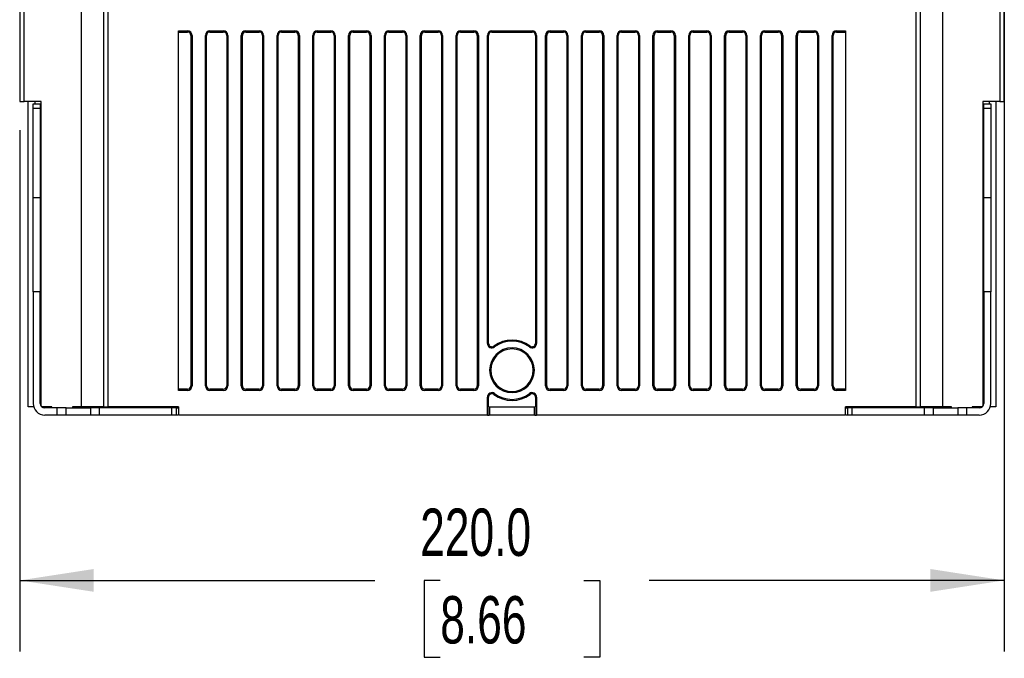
# Model space of a CAD drawing. Header units: millimetres. Extents: x 0 to 1397, y 0 to 1080.
# Tile 16 of 27: x 1008 to 1228, y 193 to 335. Entities that reach past the tile are written whole.
import ezdxf

# ---------------------------------------------------------------- set-up
doc = ezdxf.new("R2010")
doc.units = ezdxf.units.MM
doc.header["$LTSCALE"] = 5
doc.layers.add('DIMENSIONS', color=140, linetype='Continuous', lineweight=25)
doc.styles.add('SLDTEXTSTYLE0', font='TXT', dxfattribs={"width": 0.7})
doc.dimstyles.new('SLDDIMSTYLE5', dxfattribs={"dimtxt": 10.790039, "dimasz": 16.51, "dimexe": 0, "dimexo": 0.0625, "dimgap": 2.69751, "dimtad": 0, "dimtih": 1, "dimtoh": 1, "dimrnd": 1e-09, "dimzin": 4, "dimdsep": 46, "dimtxsty": 'SLDTEXTSTYLE0', "dimsah": 1, "dimcen": 0.09, "dimadec": 0, "dimazin": 1, "dimtfac": 1, "dimtofl": 0, "dimtmove": 0, "dimatfit": 3, "dimfxl": 0, "dimfrac": 2, "dimtolj": 1, "dimtzin": 12, "dimarcsym": 0})

# ---------------------------------------------------------------- blocks, each defined once
blk = doc.blocks.new('_D_16')
at = {"layer": 'DIMENSIONS'}
for p, q in [((1228.44, 343.92), (1228.44, 194.15)), ((1008.44, 310.62), (1008.44, 194.15)), ((1008.44, 210.03), (1087.78, 210.03)), ((1102.4, 210.03), (1098.78, 210.03)), ((1098.78, 210.03), (1098.78, 192.88)), ((1134.47, 210.03), (1138.09, 210.03)), ((1138.09, 210.03), (1138.09, 192.88)), ((1228.44, 210.03), (1149.09, 210.03)), ((1098.78, 192.88), (1102.4, 192.88)), ((1138.09, 192.88), (1134.47, 192.88))]:
    blk.add_line(p, q, dxfattribs=at)
for points in [[(1008.44, 210.03), (1024.95, 207.49), (1024.95, 212.57)], [(1228.44, 210.03), (1211.93, 212.57), (1211.93, 207.49)]]:
    blk.add_solid(points, dxfattribs=at)
at = {"layer": 'DIMENSIONS', "char_height": 10.583, "attachment_point": 1, "style": 'SLDTEXTSTYLE0'}
for s, insert in [('220.0', (1097.92, 226.08)), ('8.66', (1102.4, 206.52))]:
    blk.add_mtext(s, dxfattribs=dict(at, insert=insert))

msp = doc.modelspace()

# ---------------------------------------------------------------- linework, layer by layer
for p, q in [((1008.436, 358.17), (1008.436, 316.97)), ((1009.436, 316.97), (1009.436, 358.17)), ((1022.136, 358.17), (1022.136, 248.77)), ((1027.136, 358.17), (1027.136, 248.77)), ((1028.136, 358.17), (1028.136, 248.77)), ((1208.736, 248.77), (1208.736, 358.17)), ((1209.736, 248.77), (1209.736, 358.17)), ((1214.736, 248.77), (1214.736, 358.17)), ((1227.436, 358.17), (1227.436, 316.97)), ((1228.436, 316.97), (1228.436, 358.17)), ((1043.936, 332.77), (1045.936, 332.77)), ((1043.936, 252.47), (1043.936, 332.77)), ((1043.936, 332.516), (1045.936, 332.516)), ((1045.936, 332.516), (1045.936, 332.77)), ((1050.936, 332.77), (1053.936, 332.77)), ((1050.936, 332.77), (1050.936, 332.516)), ((1050.936, 332.516), (1053.936, 332.516)), ((1053.936, 332.516), (1053.936, 332.77)), ((1058.936, 332.77), (1061.936, 332.77)), ((1058.936, 332.77), (1058.936, 332.516)), ((1058.936, 332.516), (1061.936, 332.516)), ((1061.936, 332.516), (1061.936, 332.77)), ((1066.936, 332.77), (1069.936, 332.77)), ((1066.936, 332.77), (1066.936, 332.516)), ((1066.936, 332.516), (1069.936, 332.516)), ((1069.936, 332.516), (1069.936, 332.77)), ((1074.936, 332.77), (1077.936, 332.77)), ((1074.936, 332.77), (1074.936, 332.516)), ((1074.936, 332.516), (1077.936, 332.516)), ((1077.936, 332.516), (1077.936, 332.77)), ((1082.936, 332.77), (1085.936, 332.77)), ((1082.936, 332.77), (1082.936, 332.516)), ((1082.936, 332.516), (1085.936, 332.516)), ((1085.936, 332.516), (1085.936, 332.77)), ((1090.936, 332.77), (1093.936, 332.77)), ((1090.936, 332.77), (1090.936, 332.516)), ((1090.936, 332.516), (1093.936, 332.516)), ((1093.936, 332.516), (1093.936, 332.77)), ((1098.936, 332.77), (1101.936, 332.77)), ((1098.936, 332.77), (1098.936, 332.516)), ((1098.936, 332.516), (1101.936, 332.516)), ((1101.936, 332.516), (1101.936, 332.77)), ((1106.936, 332.77), (1109.936, 332.77)), ((1106.936, 332.77), (1106.936, 332.516)), ((1106.936, 332.516), (1109.936, 332.516)), ((1109.936, 332.516), (1109.936, 332.77)), ((1113.936, 332.77), (1122.936, 332.77)), ((1113.936, 332.77), (1113.936, 332.516)), ((1113.936, 332.516), (1122.936, 332.516)), ((1122.936, 332.516), (1122.936, 332.77)), ((1126.936, 332.77), (1129.936, 332.77)), ((1126.936, 332.77), (1126.936, 332.516)), ((1126.936, 332.516), (1129.936, 332.516)), ((1129.936, 332.516), (1129.936, 332.77)), ((1134.936, 332.77), (1137.936, 332.77)), ((1134.936, 332.77), (1134.936, 332.516)), ((1134.936, 332.516), (1137.936, 332.516)), ((1137.936, 332.516), (1137.936, 332.77)), ((1142.936, 332.77), (1145.936, 332.77)), ((1142.936, 332.77), (1142.936, 332.516)), ((1142.936, 332.516), (1145.936, 332.516)), ((1145.936, 332.516), (1145.936, 332.77)), ((1150.936, 332.77), (1153.936, 332.77)), ((1150.936, 332.77), (1150.936, 332.516)), ((1150.936, 332.516), (1153.936, 332.516)), ((1153.936, 332.516), (1153.936, 332.77)), ((1158.936, 332.77), (1161.936, 332.77)), ((1158.936, 332.77), (1158.936, 332.516)), ((1158.936, 332.516), (1161.936, 332.516)), ((1161.936, 332.516), (1161.936, 332.77)), ((1166.936, 332.77), (1169.936, 332.77)), ((1166.936, 332.77), (1166.936, 332.516)), ((1166.936, 332.516), (1169.936, 332.516)), ((1169.936, 332.516), (1169.936, 332.77)), ((1174.936, 332.77), (1177.936, 332.77)), ((1174.936, 332.77), (1174.936, 332.516)), ((1174.936, 332.516), (1177.936, 332.516)), ((1177.936, 332.516), (1177.936, 332.77)), ((1182.936, 332.77), (1185.936, 332.77)), ((1182.936, 332.77), (1182.936, 332.516)), ((1182.936, 332.516), (1185.936, 332.516)), ((1185.936, 332.516), (1185.936, 332.77)), ((1190.936, 332.77), (1192.936, 332.77)), ((1190.936, 332.77), (1190.936, 332.516)), ((1190.936, 332.516), (1192.936, 332.516)), ((1192.936, 332.77), (1192.936, 252.47)), ((1046.936, 331.77), (1046.682, 331.77)), ((1046.682, 331.77), (1046.682, 253.47)), ((1046.936, 331.77), (1046.936, 253.47)), ((1049.936, 253.47), (1049.936, 331.77)), ((1050.19, 331.77), (1049.936, 331.77)), ((1050.19, 253.47), (1050.19, 331.77)), ((1054.936, 331.77), (1054.682, 331.77)), ((1054.682, 331.77), (1054.682, 253.47)), ((1054.936, 331.77), (1054.936, 253.47)), ((1057.936, 253.47), (1057.936, 331.77)), ((1058.19, 331.77), (1057.936, 331.77)), ((1058.19, 253.47), (1058.19, 331.77)), ((1062.936, 331.77), (1062.682, 331.77)), ((1062.682, 331.77), (1062.682, 253.47)), ((1062.936, 331.77), (1062.936, 253.47)), ((1065.936, 253.47), (1065.936, 331.77)), ((1066.19, 331.77), (1065.936, 331.77)), ((1066.19, 253.47), (1066.19, 331.77)), ((1070.936, 331.77), (1070.682, 331.77)), ((1070.682, 331.77), (1070.682, 253.47)), ((1070.936, 331.77), (1070.936, 253.47)), ((1073.936, 253.47), (1073.936, 331.77)), ((1074.19, 331.77), (1073.936, 331.77)), ((1074.19, 253.47), (1074.19, 331.77)), ((1078.936, 331.77), (1078.682, 331.77)), ((1078.682, 331.77), (1078.682, 253.47)), ((1078.936, 331.77), (1078.936, 253.47)), ((1081.936, 253.47), (1081.936, 331.77)), ((1082.19, 331.77), (1081.936, 331.77)), ((1082.19, 253.47), (1082.19, 331.77)), ((1086.936, 331.77), (1086.682, 331.77)), ((1086.682, 331.77), (1086.682, 253.47)), ((1086.936, 331.77), (1086.936, 253.47)), ((1089.936, 253.47), (1089.936, 331.77)), ((1090.19, 331.77), (1089.936, 331.77)), ((1090.19, 253.47), (1090.19, 331.77)), ((1094.936, 331.77), (1094.682, 331.77)), ((1094.682, 331.77), (1094.682, 253.47)), ((1094.936, 331.77), (1094.936, 253.47)), ((1097.936, 253.47), (1097.936, 331.77)), ((1098.19, 331.77), (1097.936, 331.77)), ((1098.19, 253.47), (1098.19, 331.77)), ((1102.936, 331.77), (1102.682, 331.77)), ((1102.682, 331.77), (1102.682, 253.47)), ((1102.936, 331.77), (1102.936, 253.47)), ((1105.936, 253.47), (1105.936, 331.77)), ((1106.19, 331.77), (1105.936, 331.77)), ((1106.19, 253.47), (1106.19, 331.77)), ((1110.936, 331.77), (1110.682, 331.77)), ((1110.682, 331.77), (1110.682, 253.47)), ((1110.936, 331.77), (1110.936, 253.47)), ((1112.936, 262.97), (1112.936, 331.77)), ((1113.19, 331.77), (1112.936, 331.77)), ((1113.19, 262.97), (1113.19, 331.77)), ((1123.682, 331.77), (1123.682, 262.97)), ((1123.936, 331.77), (1123.682, 331.77)), ((1123.936, 331.77), (1123.936, 262.97)), ((1125.936, 253.47), (1125.936, 331.77)), ((1126.19, 331.77), (1125.936, 331.77)), ((1126.19, 253.47), (1126.19, 331.77)), ((1130.936, 331.77), (1130.682, 331.77)), ((1130.682, 331.77), (1130.682, 253.47)), ((1130.936, 331.77), (1130.936, 253.47)), ((1133.936, 253.47), (1133.936, 331.77)), ((1134.19, 331.77), (1133.936, 331.77)), ((1134.19, 253.47), (1134.19, 331.77)), ((1138.936, 331.77), (1138.682, 331.77)), ((1138.682, 331.77), (1138.682, 253.47)), ((1138.936, 331.77), (1138.936, 253.47)), ((1141.936, 253.47), (1141.936, 331.77)), ((1142.19, 331.77), (1141.936, 331.77)), ((1142.19, 253.47), (1142.19, 331.77)), ((1146.936, 331.77), (1146.682, 331.77)), ((1146.682, 331.77), (1146.682, 253.47)), ((1146.936, 331.77), (1146.936, 253.47)), ((1149.936, 253.47), (1149.936, 331.77)), ((1150.19, 331.77), (1149.936, 331.77)), ((1150.19, 253.47), (1150.19, 331.77)), ((1154.936, 331.77), (1154.682, 331.77)), ((1154.682, 331.77), (1154.682, 253.47)), ((1154.936, 331.77), (1154.936, 253.47)), ((1157.936, 253.47), (1157.936, 331.77)), ((1158.19, 331.77), (1157.936, 331.77)), ((1158.19, 253.47), (1158.19, 331.77)), ((1162.682, 331.77), (1162.682, 253.47)), ((1162.936, 331.77), (1162.682, 331.77)), ((1162.936, 331.77), (1162.936, 253.47)), ((1165.936, 253.47), (1165.936, 331.77)), ((1166.19, 331.77), (1165.936, 331.77)), ((1166.19, 253.47), (1166.19, 331.77)), ((1170.682, 331.77), (1170.682, 253.47)), ((1170.936, 331.77), (1170.682, 331.77)), ((1170.936, 331.77), (1170.936, 253.47)), ((1173.936, 253.47), (1173.936, 331.77)), ((1174.19, 331.77), (1173.936, 331.77)), ((1174.19, 253.47), (1174.19, 331.77)), ((1178.682, 331.77), (1178.682, 253.47)), ((1178.936, 331.77), (1178.682, 331.77)), ((1178.936, 331.77), (1178.936, 253.47)), ((1181.936, 253.47), (1181.936, 331.77)), ((1182.19, 331.77), (1181.936, 331.77)), ((1182.19, 253.47), (1182.19, 331.77)), ((1186.682, 331.77), (1186.682, 253.47)), ((1186.936, 331.77), (1186.682, 331.77)), ((1186.936, 331.77), (1186.936, 253.47)), ((1189.936, 253.47), (1189.936, 331.77)), ((1190.19, 331.77), (1189.936, 331.77)), ((1190.19, 253.47), (1190.19, 331.77)), ((1008.436, 316.97), (1009.436, 316.97)), ((1013.236, 316.97), (1009.436, 316.97)), ((1010.32, 248.77), (1010.32, 316.97)), ((1011.792, 316.97), (1011.792, 316.47)), ((1013.236, 248.97), (1013.236, 316.97)), ((1223.636, 316.97), (1223.636, 248.97)), ((1227.436, 316.97), (1223.636, 316.97)), ((1225.08, 316.97), (1225.08, 316.47)), ((1226.551, 316.97), (1226.551, 248.77)), ((1227.436, 316.97), (1228.436, 316.97)), ((1011.436, 316.47), (1013.036, 316.47)), ((1011.436, 315.47), (1011.436, 316.47)), ((1011.436, 315.47), (1013.036, 315.47)), ((1011.436, 295.47), (1011.436, 315.47)), ((1013.036, 316.47), (1013.036, 315.47)), ((1013.036, 315.47), (1013.036, 295.47)), ((1223.836, 316.47), (1225.436, 316.47)), ((1223.836, 315.47), (1223.836, 316.47)), ((1223.836, 315.47), (1225.436, 315.47)), ((1223.836, 295.47), (1223.836, 315.47)), ((1225.436, 316.47), (1225.436, 315.47)), ((1225.436, 315.47), (1225.436, 295.47)), ((1011.436, 274.47), (1011.436, 295.47)), ((1013.036, 295.47), (1011.436, 295.47)), ((1013.036, 295.47), (1013.036, 274.47)), ((1223.836, 274.47), (1223.836, 295.47)), ((1225.436, 295.47), (1223.836, 295.47)), ((1225.436, 295.47), (1225.436, 274.47)), ((1011.436, 274.47), (1011.436, 249.57)), ((1013.036, 274.47), (1011.436, 274.47)), ((1013.036, 249.57), (1013.036, 274.47)), ((1223.836, 274.47), (1223.836, 249.57)), ((1225.436, 274.47), (1223.836, 274.47)), ((1225.436, 249.57), (1225.436, 274.47)), ((1112.936, 262.97), (1113.19, 262.97)), ((1114.383, 262.373), (1114.536, 262.17)), ((1122.336, 262.17), (1122.488, 262.373)), ((1123.682, 262.97), (1123.936, 262.97)), ((1113.69, 256.97), (1113.436, 256.97)), ((1123.436, 256.97), (1123.182, 256.97)), ((1046.682, 253.47), (1046.936, 253.47)), ((1049.936, 253.47), (1050.19, 253.47)), ((1054.682, 253.47), (1054.936, 253.47)), ((1057.936, 253.47), (1058.19, 253.47)), ((1062.682, 253.47), (1062.936, 253.47)), ((1065.936, 253.47), (1066.19, 253.47)), ((1070.682, 253.47), (1070.936, 253.47)), ((1073.936, 253.47), (1074.19, 253.47)), ((1078.682, 253.47), (1078.936, 253.47)), ((1081.936, 253.47), (1082.19, 253.47)), ((1086.682, 253.47), (1086.936, 253.47)), ((1089.936, 253.47), (1090.19, 253.47)), ((1094.682, 253.47), (1094.936, 253.47)), ((1097.936, 253.47), (1098.19, 253.47)), ((1102.682, 253.47), (1102.936, 253.47)), ((1105.936, 253.47), (1106.19, 253.47)), ((1110.682, 253.47), (1110.936, 253.47)), ((1125.936, 253.47), (1126.19, 253.47)), ((1130.682, 253.47), (1130.936, 253.47)), ((1133.936, 253.47), (1134.19, 253.47)), ((1138.682, 253.47), (1138.936, 253.47)), ((1141.936, 253.47), (1142.19, 253.47)), ((1146.682, 253.47), (1146.936, 253.47)), ((1149.936, 253.47), (1150.19, 253.47)), ((1154.682, 253.47), (1154.936, 253.47)), ((1157.936, 253.47), (1158.19, 253.47)), ((1162.682, 253.47), (1162.936, 253.47)), ((1165.936, 253.47), (1166.19, 253.47)), ((1170.682, 253.47), (1170.936, 253.47)), ((1173.936, 253.47), (1174.19, 253.47)), ((1178.682, 253.47), (1178.936, 253.47)), ((1181.936, 253.47), (1182.19, 253.47)), ((1186.682, 253.47), (1186.936, 253.47)), ((1189.936, 253.47), (1190.19, 253.47)), ((1045.936, 252.724), (1043.936, 252.724)), ((1045.936, 252.47), (1043.936, 252.47)), ((1045.936, 252.47), (1045.936, 252.724)), ((1050.936, 252.724), (1050.936, 252.47)), ((1053.936, 252.724), (1050.936, 252.724)), ((1053.936, 252.47), (1050.936, 252.47)), ((1053.936, 252.47), (1053.936, 252.724)), ((1058.936, 252.724), (1058.936, 252.47)), ((1061.936, 252.724), (1058.936, 252.724)), ((1061.936, 252.47), (1058.936, 252.47)), ((1061.936, 252.47), (1061.936, 252.724)), ((1066.936, 252.724), (1066.936, 252.47)), ((1069.936, 252.724), (1066.936, 252.724)), ((1069.936, 252.47), (1066.936, 252.47)), ((1069.936, 252.47), (1069.936, 252.724)), ((1074.936, 252.724), (1074.936, 252.47)), ((1077.936, 252.724), (1074.936, 252.724)), ((1077.936, 252.47), (1074.936, 252.47)), ((1077.936, 252.47), (1077.936, 252.724)), ((1082.936, 252.724), (1082.936, 252.47)), ((1085.936, 252.724), (1082.936, 252.724)), ((1085.936, 252.47), (1082.936, 252.47)), ((1085.936, 252.47), (1085.936, 252.724)), ((1090.936, 252.724), (1090.936, 252.47)), ((1093.936, 252.724), (1090.936, 252.724)), ((1093.936, 252.47), (1090.936, 252.47)), ((1093.936, 252.47), (1093.936, 252.724)), ((1098.936, 252.724), (1098.936, 252.47)), ((1101.936, 252.724), (1098.936, 252.724)), ((1101.936, 252.47), (1098.936, 252.47)), ((1101.936, 252.47), (1101.936, 252.724)), ((1106.936, 252.724), (1106.936, 252.47)), ((1109.936, 252.724), (1106.936, 252.724)), ((1109.936, 252.47), (1106.936, 252.47)), ((1109.936, 252.47), (1109.936, 252.724)), ((1112.936, 246.97), (1112.936, 250.97)), ((1113.19, 250.97), (1112.936, 250.97)), ((1113.19, 248.77), (1113.19, 250.97)), ((1114.536, 251.77), (1114.383, 251.566)), ((1122.488, 251.566), (1122.336, 251.77)), ((1123.936, 250.97), (1123.682, 250.97)), ((1123.682, 250.97), (1123.682, 248.77)), ((1123.936, 250.97), (1123.936, 246.97)), ((1126.936, 252.724), (1126.936, 252.47)), ((1129.936, 252.724), (1126.936, 252.724)), ((1129.936, 252.47), (1126.936, 252.47)), ((1129.936, 252.47), (1129.936, 252.724)), ((1134.936, 252.724), (1134.936, 252.47)), ((1137.936, 252.724), (1134.936, 252.724)), ((1137.936, 252.47), (1134.936, 252.47)), ((1137.936, 252.47), (1137.936, 252.724)), ((1142.936, 252.724), (1142.936, 252.47)), ((1145.936, 252.724), (1142.936, 252.724)), ((1145.936, 252.47), (1142.936, 252.47)), ((1145.936, 252.47), (1145.936, 252.724)), ((1150.936, 252.724), (1150.936, 252.47)), ((1153.936, 252.724), (1150.936, 252.724)), ((1153.936, 252.47), (1150.936, 252.47)), ((1153.936, 252.47), (1153.936, 252.724)), ((1158.936, 252.724), (1158.936, 252.47)), ((1161.936, 252.724), (1158.936, 252.724)), ((1161.936, 252.47), (1158.936, 252.47)), ((1161.936, 252.47), (1161.936, 252.724)), ((1166.936, 252.724), (1166.936, 252.47)), ((1169.936, 252.724), (1166.936, 252.724)), ((1169.936, 252.47), (1166.936, 252.47)), ((1169.936, 252.47), (1169.936, 252.724)), ((1174.936, 252.724), (1174.936, 252.47)), ((1177.936, 252.724), (1174.936, 252.724)), ((1177.936, 252.47), (1174.936, 252.47)), ((1177.936, 252.47), (1177.936, 252.724)), ((1182.936, 252.724), (1182.936, 252.47)), ((1185.936, 252.724), (1182.936, 252.724)), ((1185.936, 252.47), (1182.936, 252.47)), ((1185.936, 252.47), (1185.936, 252.724)), ((1192.936, 252.724), (1190.936, 252.724)), ((1190.936, 252.724), (1190.936, 252.47)), ((1192.936, 252.47), (1190.936, 252.47)), ((1011.562, 248.77), (1010.32, 248.77)), ((1015.636, 248.77), (1013.436, 248.77)), ((1015.636, 248.57), (1015.636, 248.77)), ((1020.236, 248.77), (1020.236, 248.57)), ((1022.136, 248.77), (1020.236, 248.77)), ((1027.136, 248.77), (1022.136, 248.77)), ((1027.136, 248.77), (1028.136, 248.77)), ((1043.936, 248.77), (1028.136, 248.77)), ((1043.936, 248.77), (1043.936, 246.97)), ((1113.19, 248.77), (1123.682, 248.77)), ((1113.356, 246.97), (1113.356, 248.77)), ((1113.436, 248.77), (1113.436, 246.97)), ((1123.436, 246.97), (1123.436, 248.77)), ((1123.515, 248.77), (1123.515, 246.97)), ((1208.736, 248.77), (1192.936, 248.77)), ((1192.936, 246.97), (1192.936, 248.77)), ((1208.736, 248.77), (1209.736, 248.77)), ((1214.736, 248.77), (1209.736, 248.77)), ((1216.636, 248.77), (1214.736, 248.77)), ((1216.636, 248.57), (1216.636, 248.77)), ((1223.436, 248.77), (1221.236, 248.77)), ((1221.236, 248.77), (1221.236, 248.57)), ((1226.551, 248.77), (1225.309, 248.77)), ((1016.786, 248.57), (1014.036, 248.57)), ((1016.786, 246.97), (1014.036, 246.97)), ((1016.786, 246.97), (1016.786, 248.57)), ((1018.786, 248.57), (1016.786, 248.57)), ((1018.786, 246.97), (1016.786, 246.97)), ((1018.786, 246.97), (1018.786, 248.57)), ((1018.786, 248.57), (1024.286, 248.57)), ((1024.286, 246.97), (1018.786, 246.97)), ((1024.286, 248.57), (1024.286, 246.97)), ((1026.286, 248.57), (1024.286, 248.57)), ((1026.286, 246.97), (1024.286, 246.97)), ((1026.286, 246.97), (1026.286, 248.57)), ((1042.436, 248.57), (1026.286, 248.57)), ((1042.436, 246.97), (1026.286, 246.97)), ((1042.436, 246.97), (1042.436, 248.57)), ((1043.436, 248.57), (1042.436, 248.57)), ((1043.436, 246.97), (1042.436, 246.97)), ((1043.436, 246.97), (1043.436, 248.57)), ((1043.436, 248.57), (1043.936, 248.57)), ((1043.781, 246.97), (1043.436, 246.97)), ((1112.936, 246.97), (1043.936, 246.97)), ((1112.936, 246.97), (1113.356, 246.97)), ((1113.436, 246.97), (1113.356, 246.97)), ((1123.436, 246.97), (1113.436, 246.97)), ((1123.515, 246.97), (1123.436, 246.97)), ((1123.515, 246.97), (1123.936, 246.97)), ((1192.936, 246.97), (1123.936, 246.97)), ((1192.936, 248.57), (1193.436, 248.57)), ((1193.436, 246.97), (1193.09, 246.97)), ((1193.436, 248.57), (1193.436, 246.97)), ((1194.436, 248.57), (1193.436, 248.57)), ((1194.436, 246.97), (1193.436, 246.97)), ((1194.436, 246.97), (1194.436, 248.57)), ((1210.586, 248.57), (1194.436, 248.57)), ((1210.586, 246.97), (1194.436, 246.97)), ((1210.586, 246.97), (1210.586, 248.57)), ((1212.586, 248.57), (1210.586, 248.57)), ((1212.586, 246.97), (1210.586, 246.97)), ((1212.586, 246.97), (1212.586, 248.57)), ((1212.586, 248.57), (1218.086, 248.57)), ((1218.086, 246.97), (1212.586, 246.97)), ((1218.086, 248.57), (1218.086, 246.97)), ((1220.086, 248.57), (1218.086, 248.57)), ((1220.086, 246.97), (1218.086, 246.97)), ((1220.086, 246.97), (1220.086, 248.57)), ((1222.836, 248.57), (1220.086, 248.57)), ((1222.836, 246.97), (1220.086, 246.97))]:
    msp.add_line(p, q)
for centre, radius, start, end in [((1045.936, 331.77), 1, 0, 89.99999), ((1045.936, 331.77), 0.746, 0, 89.99999), ((1050.936, 331.77), 1, 90, 179.99999), ((1050.936, 331.77), 0.746, 90, 179.99999), ((1053.936, 331.77), 1, 0, 89.99999), ((1053.936, 331.77), 0.746, 0, 89.99999), ((1058.936, 331.77), 1, 90, 179.99999), ((1058.936, 331.77), 0.746, 90, 179.99999), ((1061.936, 331.77), 1, 360, 89.99999), ((1061.936, 331.77), 0.746, 0, 89.99999), ((1066.936, 331.77), 1, 90, 179.99999), ((1066.936, 331.77), 0.746, 90, 179.99999), ((1069.936, 331.77), 1, 0, 89.99999), ((1069.936, 331.77), 0.746, 0, 89.99999), ((1074.936, 331.77), 1, 90, 179.99999), ((1074.936, 331.77), 0.746, 90, 179.99999), ((1077.936, 331.77), 1, 0, 89.99999), ((1077.936, 331.77), 0.746, 0, 89.99999), ((1082.936, 331.77), 1, 90, 179.99999), ((1082.936, 331.77), 0.746, 90, 179.99999), ((1085.936, 331.77), 1, 0, 89.99999), ((1085.936, 331.77), 0.746, 0, 89.99999), ((1090.936, 331.77), 1, 90, 179.99999), ((1090.936, 331.77), 0.746, 90, 179.99999), ((1093.936, 331.77), 1, 360, 89.99999), ((1093.936, 331.77), 0.746, 0, 89.99999), ((1098.936, 331.77), 1, 90, 179.99999), ((1098.936, 331.77), 0.746, 90, 179.99999), ((1101.936, 331.77), 1, 360, 89.99999), ((1101.936, 331.77), 0.746, 0, 89.99999), ((1106.936, 331.77), 1, 90, 179.99999), ((1106.936, 331.77), 0.746, 90, 179.99999), ((1109.936, 331.77), 1, 0, 89.99999), ((1109.936, 331.77), 0.746, 0, 89.99999), ((1113.936, 331.77), 1, 90, 179.99999), ((1113.936, 331.77), 0.746, 90, 179.99999), ((1122.936, 331.77), 1, 0, 89.99999), ((1122.936, 331.77), 0.746, 0, 90), ((1126.936, 331.77), 1, 90, 180), ((1126.936, 331.77), 0.746, 90, 180), ((1129.936, 331.77), 1, 0, 90), ((1129.936, 331.77), 0.746, 0.00001, 90), ((1134.936, 331.77), 1, 90, 180), ((1134.936, 331.77), 0.746, 90, 180), ((1137.936, 331.77), 1, 360, 90), ((1137.936, 331.77), 0.746, 0.00001, 90), ((1142.936, 331.77), 1, 90, 180), ((1142.936, 331.77), 0.746, 90, 180), ((1145.936, 331.77), 1, 0, 90), ((1145.936, 331.77), 0.746, 0.00001, 90), ((1150.936, 331.77), 1, 90, 180), ((1150.936, 331.77), 0.746, 90, 180), ((1153.936, 331.77), 1, 0, 90), ((1153.936, 331.77), 0.746, 0.00001, 90), ((1158.936, 331.77), 1, 90, 180), ((1158.936, 331.77), 0.746, 90, 180), ((1161.936, 331.77), 1, 0, 90), ((1161.936, 331.77), 0.746, 0.00001, 90), ((1166.936, 331.77), 1, 90, 180), ((1166.936, 331.77), 0.746, 90, 180), ((1169.936, 331.77), 1, 360, 90), ((1169.936, 331.77), 0.746, 0, 90), ((1174.936, 331.77), 1, 90, 180), ((1174.936, 331.77), 0.746, 90, 180), ((1177.936, 331.77), 1, 0, 90), ((1177.936, 331.77), 0.746, 0.00001, 90), ((1182.936, 331.77), 1, 90, 180), ((1182.936, 331.77), 0.746, 90, 180), ((1185.936, 331.77), 1, 0, 90), ((1185.936, 331.77), 0.746, 0.00001, 90), ((1190.936, 331.77), 1, 90, 180), ((1190.936, 331.77), 0.746, 90, 180), ((1113.936, 262.97), 1, 180, 306.8699), ((1113.936, 262.97), 0.746, 180.00001, 306.8699), ((1118.436, 256.97), 5, 0, 180), ((1118.436, 256.97), 6.754, 53.1301, 126.8699), ((1118.436, 256.97), 6.5, 53.1301, 126.8699), ((1122.936, 262.97), 1, 233.1301, 360), ((1122.936, 262.97), 0.746, 233.1301, 360), ((1118.436, 256.97), 4.746, 0, 180), ((1118.436, 256.97), 5, 180, 0), ((1118.436, 256.97), 4.746, 180, 0), ((1045.936, 253.47), 1, 270, 0), ((1045.936, 253.47), 0.746, 270, 0), ((1050.936, 253.47), 1, 180, 270), ((1050.936, 253.47), 0.746, 180, 270), ((1053.936, 253.47), 1, 270, 360), ((1053.936, 253.47), 0.746, 270, 360), ((1058.936, 253.47), 1, 180, 270), ((1058.936, 253.47), 0.746, 180, 270), ((1061.936, 253.47), 1, 270, 360), ((1061.936, 253.47), 0.746, 270, 360), ((1066.936, 253.47), 1, 180, 270), ((1066.936, 253.47), 0.746, 180, 270), ((1069.936, 253.47), 1, 270, 360), ((1069.936, 253.47), 0.746, 270, 0), ((1074.936, 253.47), 1, 180, 270), ((1074.936, 253.47), 0.746, 180, 270), ((1077.936, 253.47), 1, 270, 0), ((1077.936, 253.47), 0.746, 270, 360), ((1082.936, 253.47), 1, 180, 270), ((1082.936, 253.47), 0.746, 180, 270), ((1085.936, 253.47), 1, 270, 0), ((1085.936, 253.47), 0.746, 270, 360), ((1090.936, 253.47), 1, 180, 270), ((1090.936, 253.47), 0.746, 180, 270), ((1093.936, 253.47), 1, 270, 360), ((1093.936, 253.47), 0.746, 270, 0), ((1098.936, 253.47), 1, 180, 270), ((1098.936, 253.47), 0.746, 180, 270), ((1101.936, 253.47), 1, 270, 0), ((1101.936, 253.47), 0.746, 270, 360), ((1106.936, 253.47), 1, 180, 270), ((1106.936, 253.47), 0.746, 180, 270), ((1109.936, 253.47), 1, 270, 0), ((1109.936, 253.47), 0.746, 270, 360), ((1126.936, 253.47), 1, 180, 270), ((1126.936, 253.47), 0.746, 180, 270), ((1129.936, 253.47), 1, 270, 0), ((1129.936, 253.47), 0.746, 270, 360), ((1134.936, 253.47), 1, 180, 270), ((1134.936, 253.47), 0.746, 180, 270), ((1137.936, 253.47), 1, 270, 360), ((1137.936, 253.47), 0.746, 270, 360), ((1142.936, 253.47), 1, 180, 270), ((1142.936, 253.47), 0.746, 180, 270), ((1145.936, 253.47), 1, 270, 360), ((1145.936, 253.47), 0.746, 270, 360), ((1150.936, 253.47), 1, 180, 270), ((1150.936, 253.47), 0.746, 180, 270), ((1153.936, 253.47), 1, 270, 360), ((1153.936, 253.47), 0.746, 270, 360), ((1158.936, 253.47), 1, 180, 270), ((1158.936, 253.47), 0.746, 180, 270), ((1161.936, 253.47), 1, 270, 0), ((1161.936, 253.47), 0.746, 270, 0), ((1166.936, 253.47), 1, 180, 270), ((1166.936, 253.47), 0.746, 180, 270), ((1169.936, 253.47), 1, 270, 0), ((1169.936, 253.47), 0.746, 270, 360), ((1174.936, 253.47), 1, 180, 270), ((1174.936, 253.47), 0.746, 180, 270), ((1177.936, 253.47), 1, 270, 360), ((1177.936, 253.47), 0.746, 270, 360), ((1182.936, 253.47), 1, 180, 270), ((1182.936, 253.47), 0.746, 180, 270), ((1185.936, 253.47), 1, 270, 0), ((1185.936, 253.47), 0.746, 270, 0), ((1190.936, 253.47), 1, 180, 270), ((1190.936, 253.47), 0.746, 180, 270), ((1113.936, 250.97), 1, 53.1301, 180), ((1113.936, 250.97), 0.746, 53.1301, 180), ((1118.436, 256.97), 6.754, 233.1301, 306.8699), ((1118.436, 256.97), 6.5, 233.1301, 306.8699), ((1122.936, 250.97), 1, 360, 126.8699), ((1122.936, 250.97), 0.746, 0, 126.86991), ((1014.036, 249.57), 2.6, 180, 270), ((1014.036, 249.57), 1, 180, 270), ((1222.836, 249.57), 1, 270, 0), ((1222.836, 249.57), 2.6, 270, 0)]:
    msp.add_arc(centre, radius, start, end)

# ---------------------------------------------------------------- dimensions: what is measured, and where the dimension line sits
at = {"layer": 'DIMENSIONS'}
dim = msp.add_linear_dim(base=(1228.436, 210.027), p1=(1008.436, 316.97), p2=(1228.436, 350.27), dimstyle='SLDDIMSTYLE5', dxfattribs=at)
dim.commit()
dim.dimension.update_dxf_attribs({"geometry": '_D_16', "text_midpoint": (1118.436, 210.027), "dimtype": 160})

doc.saveas('drawing.dxf')
